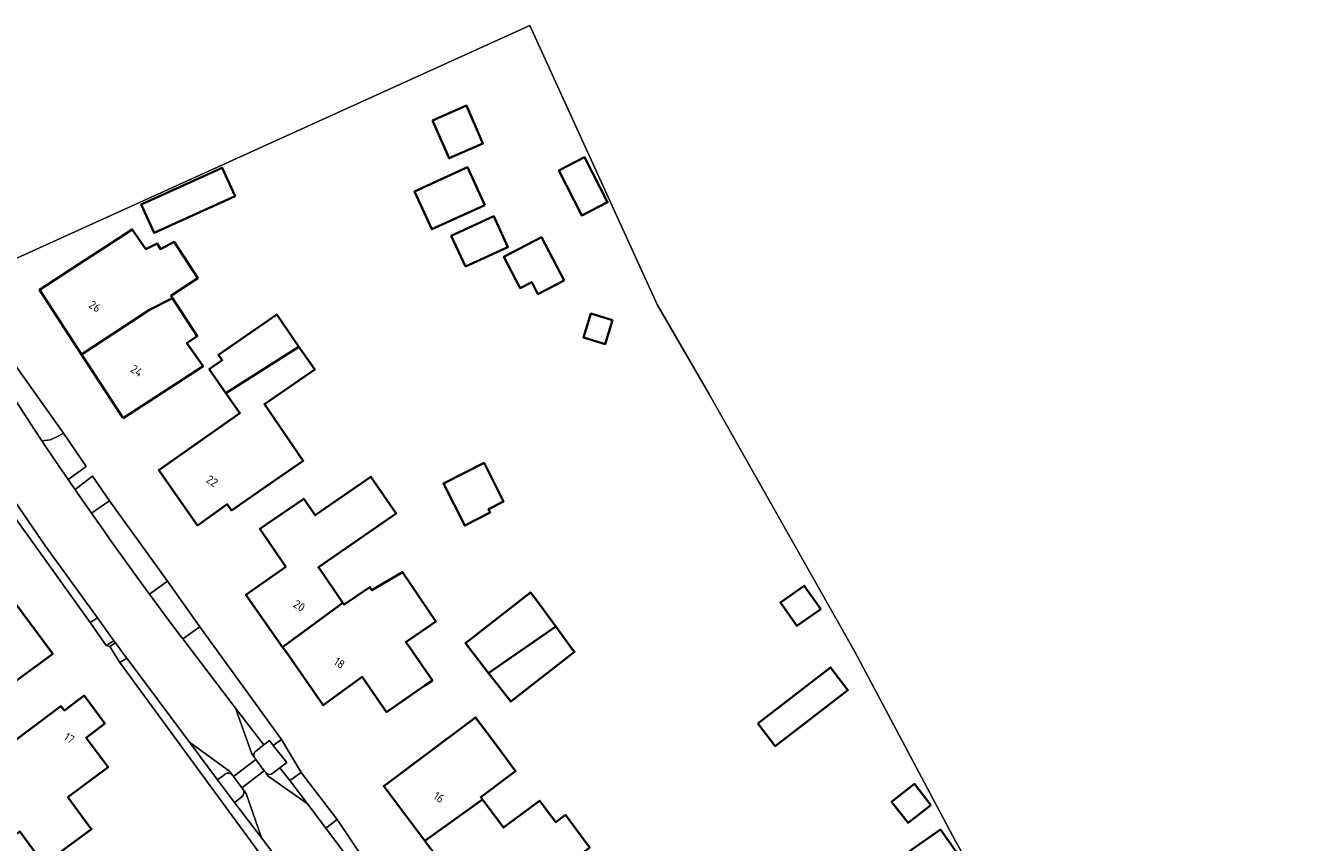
# Model space of a CAD drawing. Extents: x 184422 to 188298, y 343471 to 350189.
# Tile 154 of 256: x 186043 to 186179, y 347274 to 347362. Entities that reach past the tile are written whole.
import ezdxf
from ezdxf.enums import TextEntityAlignment as Align

# ---------------------------------------------------------------- set-up
doc = ezdxf.new("R2010")
doc.units = 0
for name, color, linetype, lineweight in [('B-WA-GR-BOUWLAND-GV', 252, 'Continuous', 13), ('B-WA-OG-TERREIN_ERF-GV', 252, 'Continuous', 18), ('B-WA-VH-VERHARDING_ASFALT-GV', 252, 'Continuous', 18), ('B-WA-VH-VERHARDING_BETONSTRAATSTEEN-GV', 252, 'Continuous', 18), ('B-WA-VH-VERHARDING_HALFVERHARDING_GRIND-GV', 252, 'Continuous', 18), ('B-WA-VH-VERHARDING_OPEN-GV', 252, 'Continuous', 18), ('B-WE-OG-BEBOUWING-GV', 250, 'Continuous', 35), ('B-WE-OG-BEBOUWING-T18', 10, 'Continuous', 18)]:
    doc.layers.add(name, color=color, linetype=linetype, lineweight=lineweight)
doc.styles.add('NLCS-ISO-M500-T18', font='NLCS-ISO.ttf', dxfattribs={"height": 0.9})

msp = doc.modelspace()

# ---------------------------------------------------------------- linework, layer by layer
at = {"layer": 'B-WA-GR-BOUWLAND-GV', "flags": 128}
msp.add_lwpolyline([(186037.716, 347334.741), (186097.172, 347361.682), (186110.798, 347331.799), (186116.358, 347322.201), (186131.897, 347294.728), (186142.737, 347274.392), (186151.45, 347259.153), (186158.625, 347245.308), (186160.103, 347242.789), (186176.188, 347240.566), (186261.943, 347228.661), (186262.574, 347228.573), (186263.369, 347234.295), (186260.767, 347234.656), (186260.421, 347234.755), (186259.542, 347235.207), (186260.341, 347245.273), (186260.341, 347248.895), (186258.063, 347260.895), (186257.213, 347263.319), (186258.896, 347263.909), (186264.507, 347263.173), (186293.46, 347258.105)], dxfattribs=at)
msp.add_lwpolyline([(186037.716, 347334.741), (186097.172, 347361.682), (186110.798, 347331.799), (186116.358, 347322.201), (186131.897, 347294.728), (186142.737, 347274.392), (186151.45, 347259.153), (186158.625, 347245.308), (186160.103, 347242.789), (186176.188, 347240.566), (186261.943, 347228.661), (186262.574, 347228.573), (186263.369, 347234.295), (186260.767, 347234.656), (186260.421, 347234.755), (186259.542, 347235.207), (186260.341, 347245.273), (186260.341, 347248.895), (186258.063, 347260.895), (186257.213, 347263.319), (186258.896, 347263.909), (186264.507, 347263.173), (186293.46, 347258.105)], dxfattribs=at)
msp.add_lwpolyline([(186037.716, 347334.741), (186097.172, 347361.682), (186110.798, 347331.799), (186116.358, 347322.201), (186131.897, 347294.728), (186142.737, 347274.392), (186151.45, 347259.153), (186158.625, 347245.308), (186160.103, 347242.789), (186176.188, 347240.566), (186261.943, 347228.661), (186262.574, 347228.573), (186263.369, 347234.295), (186260.767, 347234.656), (186260.421, 347234.755), (186259.542, 347235.207), (186260.341, 347245.273), (186260.341, 347248.895), (186258.063, 347260.895), (186257.213, 347263.319), (186258.896, 347263.909), (186264.507, 347263.173), (186293.46, 347258.105)], dxfattribs=at)
at = {"layer": 'B-WA-OG-TERREIN_ERF-GV', "flags": 128}
for points in [[(186151.45, 347259.153), (186142.737, 347274.392), (186131.897, 347294.728), (186116.358, 347322.201), (186110.798, 347331.799), (186097.172, 347361.682), (186037.716, 347334.741)], [(186151.45, 347259.153), (186142.737, 347274.392), (186131.897, 347294.728), (186116.358, 347322.201), (186110.798, 347331.799), (186097.172, 347361.682), (186037.716, 347334.741)], [(186151.45, 347259.153), (186142.737, 347274.392), (186131.897, 347294.728), (186116.358, 347322.201), (186110.798, 347331.799), (186097.172, 347361.682), (186037.716, 347334.741)], [(186037.842, 347331.195), (186047.256, 347318.056), (186049.667, 347314.482), (186047.748, 347313.081), (186048.113, 347312.551), (186048.478, 347312.021), (186050.351, 347313.441), (186052.153, 347310.812), (186058.384, 347302.193), (186061.831, 347297.31), (186070.593, 347285.276), (186072.692, 347281.712), (186076.526, 347276.694), (186083.722, 347266.018)], [(186037.842, 347331.195), (186047.256, 347318.056), (186049.667, 347314.482), (186047.748, 347313.081), (186048.113, 347312.551), (186048.478, 347312.021), (186050.351, 347313.441), (186052.153, 347310.812), (186058.384, 347302.193), (186061.831, 347297.31), (186070.593, 347285.276), (186072.692, 347281.712), (186076.526, 347276.694), (186083.722, 347266.018)], [(186037.842, 347331.195), (186047.256, 347318.056), (186049.667, 347314.482), (186047.748, 347313.081), (186048.113, 347312.551), (186048.478, 347312.021), (186050.351, 347313.441), (186052.153, 347310.812), (186058.384, 347302.193), (186061.831, 347297.31), (186070.593, 347285.276), (186072.692, 347281.712), (186076.526, 347276.694), (186083.722, 347266.018)], [(186113.535, 347211.884), (186107.726, 347220.803), (186105.468, 347223.801), (186103.314, 347226.662), (186096.453, 347235.584), (186089.383, 347245.231), (186086.17, 347249.369), (186080.996, 347256.261), (186076.648, 347261.604), (186053.288, 347293.508), (186052.204, 347295.22), (186051.797, 347295.314), (186050.095, 347297.78), (186040.716, 347310.875)], [(186113.535, 347211.884), (186107.726, 347220.803), (186105.468, 347223.801), (186103.314, 347226.662), (186096.453, 347235.584), (186089.383, 347245.231), (186086.17, 347249.369), (186080.996, 347256.261), (186076.648, 347261.604), (186053.288, 347293.508), (186052.204, 347295.22), (186051.797, 347295.314), (186050.095, 347297.78), (186040.716, 347310.875)], [(186113.535, 347211.884), (186107.726, 347220.803), (186105.468, 347223.801), (186103.314, 347226.662), (186096.453, 347235.584), (186089.383, 347245.231), (186086.17, 347249.369), (186080.996, 347256.261), (186076.648, 347261.604), (186053.288, 347293.508), (186052.204, 347295.22), (186051.797, 347295.314), (186050.095, 347297.78), (186040.716, 347310.875)]]:
    msp.add_lwpolyline(points, dxfattribs=at)
for points in [[(186103.026, 347347.579), (186105.483, 347342.76), (186102.711, 347341.347), (186100.255, 347346.166)], [(186103.026, 347347.579), (186105.483, 347342.76), (186102.711, 347341.347), (186100.255, 347346.166)], [(186103.026, 347347.579), (186105.483, 347342.76), (186102.711, 347341.347), (186100.255, 347346.166)], [(186065.611, 347343.405), (186056.936, 347339.483), (186055.56, 347342.528), (186064.235, 347346.45)], [(186065.611, 347343.405), (186056.936, 347339.483), (186055.56, 347342.528), (186064.235, 347346.45)], [(186065.611, 347343.405), (186056.936, 347339.483), (186055.56, 347342.528), (186064.235, 347346.45)], [(186058.924, 347332.489), (186061.559, 347328.437), (186060.461, 347327.665), (186062.191, 347325.206), (186057.812, 347322.359), (186053.62, 347319.634), (186049.173, 347326.475), (186044.676, 347333.392), (186048.879, 347336.124), (186053.066, 347338.846), (186054.602, 347339.845), (186056.073, 347337.741), (186057.255, 347338.34), (186057.611, 347337.743), (186059.074, 347338.518), (186061.62, 347334.624), (186058.75, 347332.757)], [(186058.924, 347332.489), (186061.559, 347328.437), (186060.461, 347327.665), (186062.191, 347325.206), (186057.812, 347322.359), (186053.62, 347319.634), (186049.173, 347326.475), (186044.676, 347333.392), (186048.879, 347336.124), (186053.066, 347338.846), (186054.602, 347339.845), (186056.073, 347337.741), (186057.255, 347338.34), (186057.611, 347337.743), (186059.074, 347338.518), (186061.62, 347334.624), (186058.75, 347332.757)], [(186058.924, 347332.489), (186061.559, 347328.437), (186060.461, 347327.665), (186062.191, 347325.206), (186057.812, 347322.359), (186053.62, 347319.634), (186049.173, 347326.475), (186044.676, 347333.392), (186048.879, 347336.124), (186053.066, 347338.846), (186054.602, 347339.845), (186056.073, 347337.741), (186057.255, 347338.34), (186057.611, 347337.743), (186059.074, 347338.518), (186061.62, 347334.624), (186058.75, 347332.757)], [(186064.622, 347322.32), (186062.83, 347324.876), (186064.24, 347325.848), (186063.831, 347326.442), (186070.067, 347330.74), (186072.447, 347327.286), (186072.859, 347326.688), (186074.132, 347324.841), (186068.745, 347321.129), (186072.916, 347315.076), (186069.33, 347312.605), (186065.213, 347309.768), (186064.752, 347310.437), (186061.591, 347308.179), (186057.441, 347314.098), (186061.535, 347316.968), (186066.121, 347320.183)], [(186064.622, 347322.32), (186062.83, 347324.876), (186064.24, 347325.848), (186063.831, 347326.442), (186070.067, 347330.74), (186072.447, 347327.286), (186072.859, 347326.688), (186074.132, 347324.841), (186068.745, 347321.129), (186072.916, 347315.076), (186069.33, 347312.605), (186065.213, 347309.768), (186064.752, 347310.437), (186061.591, 347308.179), (186057.441, 347314.098), (186061.535, 347316.968), (186066.121, 347320.183)], [(186064.622, 347322.32), (186062.83, 347324.876), (186064.24, 347325.848), (186063.831, 347326.442), (186070.067, 347330.74), (186072.447, 347327.286), (186072.859, 347326.688), (186074.132, 347324.841), (186068.745, 347321.129), (186072.916, 347315.076), (186069.33, 347312.605), (186065.213, 347309.768), (186064.752, 347310.437), (186061.591, 347308.179), (186057.441, 347314.098), (186061.535, 347316.968), (186066.121, 347320.183)], [(186092.908, 347309.54), (186090.195, 347308.16), (186087.914, 347312.646), (186092.261, 347314.856), (186094.355, 347310.737), (186092.722, 347309.907)], [(186092.908, 347309.54), (186090.195, 347308.16), (186087.914, 347312.646), (186092.261, 347314.856), (186094.355, 347310.737), (186092.722, 347309.907)], [(186092.908, 347309.54), (186090.195, 347308.16), (186087.914, 347312.646), (186092.261, 347314.856), (186094.355, 347310.737), (186092.722, 347309.907)], [(186077.16, 347299.877), (186077.289, 347299.689), (186080.048, 347301.567), (186080.253, 347301.239), (186083.527, 347303.181), (186087.105, 347297.899), (186083.905, 347295.692), (186084.287, 347295.135), (186086.737, 347291.573), (186085.936, 347291.022), (186081.817, 347288.188), (186079.226, 347291.954), (186075.047, 347288.933), (186071.065, 347294.624), (186070.692, 347295.157), (186066.774, 347300.756), (186071.056, 347303.753), (186068.27, 347307.802), (186072.963, 347311.031), (186074.181, 347309.261), (186080.157, 347313.372), (186082.865, 347309.437), (186074.529, 347303.701)], [(186077.16, 347299.877), (186077.289, 347299.689), (186080.048, 347301.567), (186080.253, 347301.239), (186083.527, 347303.181), (186087.105, 347297.899), (186083.905, 347295.692), (186084.287, 347295.135), (186086.737, 347291.573), (186085.936, 347291.022), (186081.817, 347288.188), (186079.226, 347291.954), (186075.047, 347288.933), (186071.065, 347294.624), (186070.692, 347295.157), (186066.774, 347300.756), (186071.056, 347303.753), (186068.27, 347307.802), (186072.963, 347311.031), (186074.181, 347309.261), (186080.157, 347313.372), (186082.865, 347309.437), (186074.529, 347303.701)], [(186077.16, 347299.877), (186077.289, 347299.689), (186080.048, 347301.567), (186080.253, 347301.239), (186083.527, 347303.181), (186087.105, 347297.899), (186083.905, 347295.692), (186084.287, 347295.135), (186086.737, 347291.573), (186085.936, 347291.022), (186081.817, 347288.188), (186079.226, 347291.954), (186075.047, 347288.933), (186071.065, 347294.624), (186070.692, 347295.157), (186066.774, 347300.756), (186071.056, 347303.753), (186068.27, 347307.802), (186072.963, 347311.031), (186074.181, 347309.261), (186080.157, 347313.372), (186082.865, 347309.437), (186074.529, 347303.701)], [(186041.052, 347301.194), (186041.162, 347301.046), (186046.087, 347294.445), (186042.08, 347291.455), (186037.679, 347288.171), (186035.589, 347290.971), (186039.103, 347293.593), (186036.401, 347297.214), (186036.157, 347297.541), (186032.942, 347295.142), (186028.154, 347301.558), (186036.264, 347307.61)], [(186041.052, 347301.194), (186041.162, 347301.046), (186046.087, 347294.445), (186042.08, 347291.455), (186037.679, 347288.171), (186035.589, 347290.971), (186039.103, 347293.593), (186036.401, 347297.214), (186036.157, 347297.541), (186032.942, 347295.142), (186028.154, 347301.558), (186036.264, 347307.61)], [(186041.052, 347301.194), (186041.162, 347301.046), (186046.087, 347294.445), (186042.08, 347291.455), (186037.679, 347288.171), (186035.589, 347290.971), (186039.103, 347293.593), (186036.401, 347297.214), (186036.157, 347297.541), (186032.942, 347295.142), (186028.154, 347301.558), (186036.264, 347307.61)], [(186099.943, 347297.344), (186101.631, 347295.033), (186101.947, 347294.627), (186095.122, 347289.322), (186092.748, 347292.376), (186090.264, 347295.571), (186097.242, 347300.995), (186097.784, 347300.298)], [(186099.943, 347297.344), (186101.631, 347295.033), (186101.947, 347294.627), (186095.122, 347289.322), (186092.748, 347292.376), (186090.264, 347295.571), (186097.242, 347300.995), (186097.784, 347300.298)], [(186099.943, 347297.344), (186101.631, 347295.033), (186101.947, 347294.627), (186095.122, 347289.322), (186092.748, 347292.376), (186090.264, 347295.571), (186097.242, 347300.995), (186097.784, 347300.298)], [(186131.218, 347290.55), (186123.424, 347284.559), (186121.561, 347286.984), (186129.355, 347292.975)], [(186131.218, 347290.55), (186123.424, 347284.559), (186121.561, 347286.984), (186129.355, 347292.975)], [(186131.218, 347290.55), (186123.424, 347284.559), (186121.561, 347286.984), (186129.355, 347292.975)], [(186050.246, 347275.663), (186045.135, 347271.929), (186042.557, 347275.421), (186040.966, 347274.316), (186038.8, 347277.343), (186040.335, 347278.431), (186037.762, 347281.916), (186042.974, 347285.834), (186046.968, 347288.836), (186047.338, 347288.379), (186049.455, 347289.962), (186051.668, 347286.979), (186049.663, 347285.445), (186052.024, 347282.304), (186047.719, 347279.086), (186049.972, 347276.034)], [(186050.246, 347275.663), (186045.135, 347271.929), (186042.557, 347275.421), (186040.966, 347274.316), (186038.8, 347277.343), (186040.335, 347278.431), (186037.762, 347281.916), (186042.974, 347285.834), (186046.968, 347288.836), (186047.338, 347288.379), (186049.455, 347289.962), (186051.668, 347286.979), (186049.663, 347285.445), (186052.024, 347282.304), (186047.719, 347279.086), (186049.972, 347276.034)], [(186050.246, 347275.663), (186045.135, 347271.929), (186042.557, 347275.421), (186040.966, 347274.316), (186038.8, 347277.343), (186040.335, 347278.431), (186037.762, 347281.916), (186042.974, 347285.834), (186046.968, 347288.836), (186047.338, 347288.379), (186049.455, 347289.962), (186051.668, 347286.979), (186049.663, 347285.445), (186052.024, 347282.304), (186047.719, 347279.086), (186049.972, 347276.034)], [(186094.939, 347281.371), (186091.906, 347279.103), (186092.094, 347278.852), (186094.35, 347275.833), (186098.179, 347278.696), (186098.205, 347278.715), (186099.767, 347276.626), (186099.932, 347276.405), (186100.974, 347277.183), (186103.209, 347274.192), (186103.571, 347273.708), (186098.415, 347269.854), (186095.965, 347273.132), (186094.149, 347271.774), (186090.135, 347268.772), (186085.913, 347274.417), (186081.531, 347280.277), (186085.535, 347283.271), (186091.347, 347287.617), (186093.117, 347285.249), (186095.63, 347281.887)], [(186094.939, 347281.371), (186091.906, 347279.103), (186092.094, 347278.852), (186094.35, 347275.833), (186098.179, 347278.696), (186098.205, 347278.715), (186099.767, 347276.626), (186099.932, 347276.405), (186100.974, 347277.183), (186103.209, 347274.192), (186103.571, 347273.708), (186098.415, 347269.854), (186095.965, 347273.132), (186094.149, 347271.774), (186090.135, 347268.772), (186085.913, 347274.417), (186081.531, 347280.277), (186085.535, 347283.271), (186091.347, 347287.617), (186093.117, 347285.249), (186095.63, 347281.887)], [(186094.939, 347281.371), (186091.906, 347279.103), (186092.094, 347278.852), (186094.35, 347275.833), (186098.179, 347278.696), (186098.205, 347278.715), (186099.767, 347276.626), (186099.932, 347276.405), (186100.974, 347277.183), (186103.209, 347274.192), (186103.571, 347273.708), (186098.415, 347269.854), (186095.965, 347273.132), (186094.149, 347271.774), (186090.135, 347268.772), (186085.913, 347274.417), (186081.531, 347280.277), (186085.535, 347283.271), (186091.347, 347287.617), (186093.117, 347285.249), (186095.63, 347281.887)]]:
    msp.add_lwpolyline(points, close=True, dxfattribs=at)
at = {"layer": 'B-WA-VH-VERHARDING_ASFALT-GV', "flags": 128}
for points in [[(186041.522, 347311.471), (186045.33, 347305.959), (186050.872, 347298.288), (186052.645, 347295.834), (186052.809, 347295.607), (186053.75, 347294.304), (186054.008, 347293.959), (186060.737, 347284.957), (186065.029, 347281.864), (186065.322, 347281.434), (186065.336, 347281.414), (186065.428, 347281.294), (186067.843, 347283.133), (186067.751, 347283.252), (186067.703, 347283.318), (186067.412, 347283.719), (186065.66, 347288.619), (186060.004, 347296.017), (186059.602, 347296.552), (186058.026, 347298.68), (186056.458, 347300.814), (186056.033, 347301.395), (186052.505, 347306.268), (186051.376, 347307.865), (186050.252, 347309.467), (186048.681, 347311.727), (186048.478, 347312.021), (186048.113, 347312.551), (186047.748, 347313.081), (186046.332, 347315.154), (186044.926, 347317.234), (186044.169, 347318.362), (186036.404, 347330.313)], [(186041.522, 347311.471), (186045.33, 347305.959), (186050.872, 347298.288), (186052.645, 347295.834), (186052.809, 347295.607), (186053.75, 347294.304), (186054.008, 347293.959), (186060.737, 347284.957), (186065.029, 347281.864), (186065.322, 347281.434), (186065.336, 347281.414), (186065.428, 347281.294), (186067.843, 347283.133), (186067.751, 347283.252), (186067.703, 347283.318), (186067.412, 347283.719), (186065.66, 347288.619), (186060.004, 347296.017), (186059.602, 347296.552), (186058.026, 347298.68), (186056.458, 347300.814), (186056.033, 347301.395), (186052.505, 347306.268), (186051.376, 347307.865), (186050.252, 347309.467), (186048.681, 347311.727), (186048.478, 347312.021), (186048.113, 347312.551), (186047.748, 347313.081), (186046.332, 347315.154), (186044.926, 347317.234), (186044.169, 347318.362), (186036.404, 347330.313)], [(186041.522, 347311.471), (186045.33, 347305.959), (186050.872, 347298.288), (186052.645, 347295.834), (186052.809, 347295.607), (186053.75, 347294.304), (186054.008, 347293.959), (186060.737, 347284.957), (186065.029, 347281.864), (186065.322, 347281.434), (186065.336, 347281.414), (186065.428, 347281.294), (186067.843, 347283.133), (186067.751, 347283.252), (186067.703, 347283.318), (186067.412, 347283.719), (186065.66, 347288.619), (186060.004, 347296.017), (186059.602, 347296.552), (186058.026, 347298.68), (186056.458, 347300.814), (186056.033, 347301.395), (186052.505, 347306.268), (186051.376, 347307.865), (186050.252, 347309.467), (186048.681, 347311.727), (186048.478, 347312.021), (186048.113, 347312.551), (186047.748, 347313.081), (186046.332, 347315.154), (186044.926, 347317.234), (186044.169, 347318.362), (186036.404, 347330.313)], [(186114.488, 347223.742), (186109.443, 347230.409), (186107.461, 347233.03), (186100.594, 347242.104), (186098.615, 347244.72), (186097.785, 347245.817), (186096.308, 347247.784), (186094.137, 347250.676), (186086.12, 347261.354), (186082.982, 347265.534), (186075.309, 347275.754), (186073.346, 347278.369), (186069.166, 347281.351), (186068.904, 347281.703), (186068.858, 347281.765), (186068.73, 347281.904), (186066.327, 347280.099), (186066.432, 347279.947), (186066.443, 347279.932), (186066.798, 347279.473), (186068.422, 347274.731), (186077.745, 347262.349), (186081.765, 347257.01)], [(186114.488, 347223.742), (186109.443, 347230.409), (186107.461, 347233.03), (186100.594, 347242.104), (186098.615, 347244.72), (186097.785, 347245.817), (186096.308, 347247.784), (186094.137, 347250.676), (186086.12, 347261.354), (186082.982, 347265.534), (186075.309, 347275.754), (186073.346, 347278.369), (186069.166, 347281.351), (186068.904, 347281.703), (186068.858, 347281.765), (186068.73, 347281.904), (186066.327, 347280.099), (186066.432, 347279.947), (186066.443, 347279.932), (186066.798, 347279.473), (186068.422, 347274.731), (186077.745, 347262.349), (186081.765, 347257.01)], [(186114.488, 347223.742), (186109.443, 347230.409), (186107.461, 347233.03), (186100.594, 347242.104), (186098.615, 347244.72), (186097.785, 347245.817), (186096.308, 347247.784), (186094.137, 347250.676), (186086.12, 347261.354), (186082.982, 347265.534), (186075.309, 347275.754), (186073.346, 347278.369), (186069.166, 347281.351), (186068.904, 347281.703), (186068.858, 347281.765), (186068.73, 347281.904), (186066.327, 347280.099), (186066.432, 347279.947), (186066.443, 347279.932), (186066.798, 347279.473), (186068.422, 347274.731), (186077.745, 347262.349), (186081.765, 347257.01)]]:
    msp.add_lwpolyline(points, dxfattribs=at)
at = {"layer": 'B-WA-VH-VERHARDING_BETONSTRAATSTEEN-GV', "flags": 128}
for points in [[(186065.66, 347288.619), (186067.412, 347283.719), (186067.703, 347283.318)], [(186067.836, 347284.025), (186068.687, 347284.679), (186065.66, 347288.619)], [(186065.66, 347288.619), (186067.412, 347283.719), (186067.703, 347283.318)], [(186067.836, 347284.025), (186068.687, 347284.679), (186065.66, 347288.619)], [(186065.66, 347288.619), (186067.412, 347283.719), (186067.703, 347283.318)], [(186067.836, 347284.025), (186068.687, 347284.679), (186065.66, 347288.619)], [(186065.322, 347281.434), (186065.029, 347281.864), (186060.737, 347284.957), (186063.729, 347280.952)], [(186065.322, 347281.434), (186065.029, 347281.864), (186060.737, 347284.957), (186063.729, 347280.952)], [(186065.322, 347281.434), (186065.029, 347281.864), (186060.737, 347284.957), (186063.729, 347280.952)], [(186069.642, 347281.645), (186070.411, 347282.223), (186071.138, 347282.801), (186069.687, 347284.624), (186069.281, 347285.135), (186068.687, 347284.679), (186067.836, 347284.025)], [(186069.642, 347281.645), (186070.411, 347282.223), (186071.138, 347282.801), (186069.687, 347284.624), (186069.281, 347285.135), (186068.687, 347284.679), (186067.836, 347284.025)], [(186069.642, 347281.645), (186070.411, 347282.223), (186071.138, 347282.801), (186069.687, 347284.624), (186069.281, 347285.135), (186068.687, 347284.679), (186067.836, 347284.025)], [(186067.703, 347283.318), (186067.751, 347283.252), (186067.843, 347283.133), (186068.73, 347281.904), (186068.858, 347281.765), (186068.904, 347281.703)], [(186067.703, 347283.318), (186067.751, 347283.252), (186067.843, 347283.133), (186068.73, 347281.904), (186068.858, 347281.765), (186068.904, 347281.703)], [(186067.703, 347283.318), (186067.751, 347283.252), (186067.843, 347283.133), (186068.73, 347281.904), (186068.858, 347281.765), (186068.904, 347281.703)], [(186068.904, 347281.703), (186069.166, 347281.351), (186073.346, 347278.369), (186071.476, 347280.871), (186070.411, 347282.223), (186069.642, 347281.645)], [(186068.904, 347281.703), (186069.166, 347281.351), (186073.346, 347278.369), (186071.476, 347280.871), (186070.411, 347282.223), (186069.642, 347281.645)], [(186068.904, 347281.703), (186069.166, 347281.351), (186073.346, 347278.369), (186071.476, 347280.871), (186070.411, 347282.223), (186069.642, 347281.645)], [(186064.543, 347281.551), (186063.729, 347280.952), (186065.545, 347278.531), (186066.336, 347279.124)], [(186063.729, 347280.952), (186064.543, 347281.551)], [(186064.543, 347281.551), (186063.729, 347280.952), (186065.545, 347278.531), (186066.336, 347279.124)], [(186063.729, 347280.952), (186064.543, 347281.551)], [(186064.543, 347281.551), (186063.729, 347280.952), (186065.545, 347278.531), (186066.336, 347279.124)], [(186063.729, 347280.952), (186064.543, 347281.551)], [(186066.443, 347279.932), (186066.432, 347279.947), (186066.327, 347280.099), (186065.428, 347281.294), (186065.336, 347281.414), (186065.322, 347281.434)], [(186066.443, 347279.932), (186066.432, 347279.947), (186066.327, 347280.099), (186065.428, 347281.294), (186065.336, 347281.414), (186065.322, 347281.434)], [(186066.443, 347279.932), (186066.432, 347279.947), (186066.327, 347280.099), (186065.428, 347281.294), (186065.336, 347281.414), (186065.322, 347281.434)], [(186065.545, 347278.531), (186068.422, 347274.731), (186066.798, 347279.473), (186066.443, 347279.932)], [(186065.545, 347278.531), (186068.422, 347274.731), (186066.798, 347279.473), (186066.443, 347279.932)], [(186065.545, 347278.531), (186068.422, 347274.731), (186066.798, 347279.473), (186066.443, 347279.932)], [(186066.336, 347279.124), (186065.545, 347278.531)], [(186066.336, 347279.124), (186065.545, 347278.531)], [(186066.336, 347279.124), (186065.545, 347278.531)]]:
    msp.add_lwpolyline(points, dxfattribs=at)
at = {"layer": 'B-WA-VH-VERHARDING_BETONSTRAATSTEEN-GV'}
for points in [[(186067.836, 347284.025, 0.3860471), (186067.703, 347283.318)], [(186067.703, 347283.318, -0.3860471), (186067.836, 347284.025)], [(186067.836, 347284.025, 0.3860471), (186067.703, 347283.318)], [(186067.703, 347283.318, -0.3860471), (186067.836, 347284.025)], [(186067.836, 347284.025, 0.3860471), (186067.703, 347283.318)], [(186067.703, 347283.318, -0.3860471), (186067.836, 347284.025)], [(186065.322, 347281.434, 0.4247694), (186064.543, 347281.551)], [(186064.543, 347281.551, -0.4247694), (186065.322, 347281.434)], [(186065.322, 347281.434, 0.4247694), (186064.543, 347281.551)], [(186064.543, 347281.551, -0.4247694), (186065.322, 347281.434)], [(186065.322, 347281.434, 0.4247694), (186064.543, 347281.551)], [(186064.543, 347281.551, -0.4247694), (186065.322, 347281.434)], [(186068.904, 347281.703, 0.4119356), (186069.642, 347281.645)], [(186069.642, 347281.645, -0.4119356), (186068.904, 347281.703)], [(186068.904, 347281.703, 0.4119356), (186069.642, 347281.645)], [(186069.642, 347281.645, -0.4119356), (186068.904, 347281.703)], [(186068.904, 347281.703, 0.4119356), (186069.642, 347281.645)], [(186069.642, 347281.645, -0.4119356), (186068.904, 347281.703)], [(186066.336, 347279.124, 0.4072479), (186066.443, 347279.932)], [(186066.443, 347279.932, -0.4072479), (186066.336, 347279.124)], [(186066.336, 347279.124, 0.4072479), (186066.443, 347279.932)], [(186066.443, 347279.932, -0.4072479), (186066.336, 347279.124)], [(186066.336, 347279.124, 0.4072479), (186066.443, 347279.932)], [(186066.443, 347279.932, -0.4072479), (186066.336, 347279.124)]]:
    msp.add_lwpolyline(points, format="xyb", dxfattribs=at)
at = {"layer": 'B-WA-VH-VERHARDING_BETONSTRAATSTEEN-GV', "flags": 128}
msp.add_lwpolyline([(186068.73, 347281.904), (186067.843, 347283.133), (186065.428, 347281.294), (186066.327, 347280.099)], close=True, dxfattribs=at)
msp.add_lwpolyline([(186068.73, 347281.904), (186067.843, 347283.133), (186065.428, 347281.294), (186066.327, 347280.099)], close=True, dxfattribs=at)
msp.add_lwpolyline([(186068.73, 347281.904), (186067.843, 347283.133), (186065.428, 347281.294), (186066.327, 347280.099)], close=True, dxfattribs=at)
at = {"layer": 'B-WA-VH-VERHARDING_HALFVERHARDING_GRIND-GV', "flags": 128}
for points in [[(186047.256, 347318.056), (186037.842, 347331.195), (186036.404, 347330.313), (186044.169, 347318.362), (186044.926, 347317.234), (186045.844, 347317.333), (186046.758, 347317.771)], [(186047.256, 347318.056), (186037.842, 347331.195), (186036.404, 347330.313), (186044.169, 347318.362), (186044.926, 347317.234), (186045.844, 347317.333), (186046.758, 347317.771)], [(186047.256, 347318.056), (186037.842, 347331.195), (186036.404, 347330.313), (186044.169, 347318.362), (186044.926, 347317.234), (186045.844, 347317.333), (186046.758, 347317.771)], [(186050.872, 347298.288), (186045.33, 347305.959), (186041.522, 347311.471), (186040.716, 347310.875), (186050.095, 347297.78)], [(186050.872, 347298.288), (186045.33, 347305.959), (186041.522, 347311.471), (186040.716, 347310.875), (186050.095, 347297.78)], [(186050.872, 347298.288), (186045.33, 347305.959), (186041.522, 347311.471), (186040.716, 347310.875), (186050.095, 347297.78)], [(186052.153, 347310.812), (186051.745, 347310.523), (186050.252, 347309.467), (186051.376, 347307.865), (186052.505, 347306.268), (186056.033, 347301.395), (186056.458, 347300.814), (186058.384, 347302.193)], [(186052.153, 347310.812), (186051.745, 347310.523), (186050.252, 347309.467), (186051.376, 347307.865), (186052.505, 347306.268), (186056.033, 347301.395), (186056.458, 347300.814), (186058.384, 347302.193)], [(186052.153, 347310.812), (186051.745, 347310.523), (186050.252, 347309.467), (186051.376, 347307.865), (186052.505, 347306.268), (186056.033, 347301.395), (186056.458, 347300.814), (186058.384, 347302.193)], [(186061.831, 347297.31), (186060.004, 347296.017), (186065.66, 347288.619), (186068.687, 347284.679), (186069.281, 347285.135), (186069.687, 347284.624), (186070.593, 347285.276)], [(186061.831, 347297.31), (186060.004, 347296.017), (186065.66, 347288.619), (186068.687, 347284.679), (186069.281, 347285.135), (186069.687, 347284.624), (186070.593, 347285.276)], [(186061.831, 347297.31), (186060.004, 347296.017), (186065.66, 347288.619), (186068.687, 347284.679), (186069.281, 347285.135), (186069.687, 347284.624), (186070.593, 347285.276)], [(186052.809, 347295.607), (186052.645, 347295.834), (186051.797, 347295.314), (186052.204, 347295.22)], [(186052.809, 347295.607), (186052.645, 347295.834), (186051.797, 347295.314), (186052.204, 347295.22)], [(186052.809, 347295.607), (186052.645, 347295.834), (186051.797, 347295.314), (186052.204, 347295.22)], [(186068.422, 347274.731), (186065.545, 347278.531), (186063.729, 347280.952), (186060.737, 347284.957), (186054.008, 347293.959), (186053.288, 347293.508), (186076.648, 347261.604), (186077.745, 347262.349)], [(186068.422, 347274.731), (186065.545, 347278.531), (186063.729, 347280.952), (186060.737, 347284.957), (186054.008, 347293.959), (186053.288, 347293.508), (186076.648, 347261.604), (186077.745, 347262.349)], [(186068.422, 347274.731), (186065.545, 347278.531), (186063.729, 347280.952), (186060.737, 347284.957), (186054.008, 347293.959), (186053.288, 347293.508), (186076.648, 347261.604), (186077.745, 347262.349)], [(186070.411, 347282.223), (186071.476, 347280.871), (186072.692, 347281.712), (186070.593, 347285.276), (186069.687, 347284.624), (186071.138, 347282.801)], [(186070.411, 347282.223), (186071.476, 347280.871), (186072.692, 347281.712), (186070.593, 347285.276), (186069.687, 347284.624), (186071.138, 347282.801)], [(186070.411, 347282.223), (186071.476, 347280.871), (186072.692, 347281.712), (186070.593, 347285.276), (186069.687, 347284.624), (186071.138, 347282.801)], [(186075.309, 347275.754), (186082.982, 347265.534), (186083.722, 347266.018), (186076.526, 347276.694)], [(186075.309, 347275.754), (186082.982, 347265.534), (186083.722, 347266.018), (186076.526, 347276.694)], [(186075.309, 347275.754), (186082.982, 347265.534), (186083.722, 347266.018), (186076.526, 347276.694)]]:
    msp.add_lwpolyline(points, close=True, dxfattribs=at)
at = {"layer": 'B-WA-VH-VERHARDING_OPEN-GV', "flags": 128}
for points in [[(186047.748, 347313.081), (186049.667, 347314.482), (186047.256, 347318.056), (186046.758, 347317.771), (186045.844, 347317.333), (186044.926, 347317.234), (186046.332, 347315.154)], [(186047.748, 347313.081), (186049.667, 347314.482), (186047.256, 347318.056), (186046.758, 347317.771), (186045.844, 347317.333), (186044.926, 347317.234), (186046.332, 347315.154)], [(186047.748, 347313.081), (186049.667, 347314.482), (186047.256, 347318.056), (186046.758, 347317.771), (186045.844, 347317.333), (186044.926, 347317.234), (186046.332, 347315.154)], [(186050.252, 347309.467), (186051.745, 347310.523), (186052.153, 347310.812), (186050.351, 347313.441), (186048.478, 347312.021), (186048.681, 347311.727)], [(186050.252, 347309.467), (186051.745, 347310.523), (186052.153, 347310.812), (186050.351, 347313.441), (186048.478, 347312.021), (186048.681, 347311.727)], [(186050.252, 347309.467), (186051.745, 347310.523), (186052.153, 347310.812), (186050.351, 347313.441), (186048.478, 347312.021), (186048.681, 347311.727)], [(186060.004, 347296.017), (186061.831, 347297.31), (186058.384, 347302.193), (186056.458, 347300.814), (186058.026, 347298.68), (186059.602, 347296.552)], [(186060.004, 347296.017), (186061.831, 347297.31), (186058.384, 347302.193), (186056.458, 347300.814), (186058.026, 347298.68), (186059.602, 347296.552)], [(186060.004, 347296.017), (186061.831, 347297.31), (186058.384, 347302.193), (186056.458, 347300.814), (186058.026, 347298.68), (186059.602, 347296.552)], [(186050.095, 347297.78), (186051.797, 347295.314), (186052.645, 347295.834), (186050.872, 347298.288)], [(186050.095, 347297.78), (186051.797, 347295.314), (186052.645, 347295.834), (186050.872, 347298.288)], [(186050.095, 347297.78), (186051.797, 347295.314), (186052.645, 347295.834), (186050.872, 347298.288)], [(186053.75, 347294.304), (186052.809, 347295.607), (186052.204, 347295.22), (186053.288, 347293.508), (186054.008, 347293.959)], [(186053.75, 347294.304), (186052.809, 347295.607), (186052.204, 347295.22), (186053.288, 347293.508), (186054.008, 347293.959)], [(186053.75, 347294.304), (186052.809, 347295.607), (186052.204, 347295.22), (186053.288, 347293.508), (186054.008, 347293.959)], [(186075.309, 347275.754), (186076.526, 347276.694), (186072.692, 347281.712), (186071.476, 347280.871), (186073.346, 347278.369)], [(186075.309, 347275.754), (186076.526, 347276.694), (186072.692, 347281.712), (186071.476, 347280.871), (186073.346, 347278.369)], [(186075.309, 347275.754), (186076.526, 347276.694), (186072.692, 347281.712), (186071.476, 347280.871), (186073.346, 347278.369)]]:
    msp.add_lwpolyline(points, close=True, dxfattribs=at)
at = {"layer": 'B-WE-OG-BEBOUWING-GV', "flags": 128}
for points in [[(186086.758, 347351.517), (186088.516, 347347.466), (186092.144, 347349.041), (186090.385, 347353.092)], [(186086.758, 347351.517), (186088.516, 347347.466), (186092.144, 347349.041), (186090.385, 347353.092)], [(186086.758, 347351.517), (186088.516, 347347.466), (186092.144, 347349.041), (186090.385, 347353.092)], [(186100.255, 347346.166), (186102.711, 347341.347), (186105.483, 347342.76), (186103.026, 347347.579)], [(186100.255, 347346.166), (186102.711, 347341.347), (186105.483, 347342.76), (186103.026, 347347.579)], [(186100.255, 347346.166), (186102.711, 347341.347), (186105.483, 347342.76), (186103.026, 347347.579)], [(186055.56, 347342.528), (186056.936, 347339.483), (186065.611, 347343.405), (186064.235, 347346.45)], [(186055.56, 347342.528), (186056.936, 347339.483), (186065.611, 347343.405), (186064.235, 347346.45)], [(186055.56, 347342.528), (186056.936, 347339.483), (186065.611, 347343.405), (186064.235, 347346.45)], [(186092.339, 347342.446), (186090.488, 347346.507), (186084.819, 347343.923), (186086.67, 347339.862)], [(186092.339, 347342.446), (186090.488, 347346.507), (186084.819, 347343.923), (186086.67, 347339.862)], [(186092.339, 347342.446), (186090.488, 347346.507), (186084.819, 347343.923), (186086.67, 347339.862)], [(186090.28, 347335.867), (186094.815, 347337.954), (186093.293, 347341.26), (186088.758, 347339.173)], [(186090.28, 347335.867), (186094.815, 347337.954), (186093.293, 347341.26), (186088.758, 347339.173)], [(186090.28, 347335.867), (186094.815, 347337.954), (186093.293, 347341.26), (186088.758, 347339.173)], [(186048.879, 347336.124), (186044.676, 347333.392), (186049.173, 347326.475), (186056.46, 347331.245), (186058.924, 347332.489), (186058.75, 347332.757), (186061.62, 347334.624), (186059.074, 347338.518), (186057.611, 347337.743), (186057.255, 347338.34), (186056.073, 347337.741), (186054.602, 347339.845), (186053.066, 347338.846)], [(186048.879, 347336.124), (186044.676, 347333.392), (186049.173, 347326.475), (186056.46, 347331.245), (186058.924, 347332.489), (186058.75, 347332.757), (186061.62, 347334.624), (186059.074, 347338.518), (186057.611, 347337.743), (186057.255, 347338.34), (186056.073, 347337.741), (186054.602, 347339.845), (186053.066, 347338.846)], [(186048.879, 347336.124), (186044.676, 347333.392), (186049.173, 347326.475), (186056.46, 347331.245), (186058.924, 347332.489), (186058.75, 347332.757), (186061.62, 347334.624), (186059.074, 347338.518), (186057.611, 347337.743), (186057.255, 347338.34), (186056.073, 347337.741), (186054.602, 347339.845), (186053.066, 347338.846)], [(186100.83, 347334.367), (186098.425, 347339.012), (186094.389, 347336.922), (186096.121, 347333.578), (186097.361, 347334.22), (186098.035, 347332.92)], [(186100.83, 347334.367), (186098.425, 347339.012), (186094.389, 347336.922), (186096.121, 347333.578), (186097.361, 347334.22), (186098.035, 347332.92)], [(186100.83, 347334.367), (186098.425, 347339.012), (186094.389, 347336.922), (186096.121, 347333.578), (186097.361, 347334.22), (186098.035, 347332.92)], [(186053.62, 347319.634), (186057.812, 347322.359), (186062.191, 347325.206), (186060.461, 347327.665), (186061.559, 347328.437), (186058.924, 347332.489), (186056.46, 347331.245), (186049.173, 347326.475)], [(186053.62, 347319.634), (186057.812, 347322.359), (186062.191, 347325.206), (186060.461, 347327.665), (186061.559, 347328.437), (186058.924, 347332.489), (186056.46, 347331.245), (186049.173, 347326.475)], [(186053.62, 347319.634), (186057.812, 347322.359), (186062.191, 347325.206), (186060.461, 347327.665), (186061.559, 347328.437), (186058.924, 347332.489), (186056.46, 347331.245), (186049.173, 347326.475)], [(186062.83, 347324.876), (186064.622, 347322.32), (186072.447, 347327.286), (186070.067, 347330.74), (186063.831, 347326.442), (186064.24, 347325.848)], [(186062.83, 347324.876), (186064.622, 347322.32), (186072.447, 347327.286), (186070.067, 347330.74), (186063.831, 347326.442), (186064.24, 347325.848)], [(186062.83, 347324.876), (186064.622, 347322.32), (186072.447, 347327.286), (186070.067, 347330.74), (186063.831, 347326.442), (186064.24, 347325.848)], [(186105.999, 347330.128), (186103.693, 347330.833), (186102.912, 347328.278), (186105.218, 347327.573)], [(186105.999, 347330.128), (186103.693, 347330.833), (186102.912, 347328.278), (186105.218, 347327.573)], [(186105.999, 347330.128), (186103.693, 347330.833), (186102.912, 347328.278), (186105.218, 347327.573)], [(186061.535, 347316.968), (186057.441, 347314.098), (186061.591, 347308.179), (186064.752, 347310.437), (186065.213, 347309.768), (186069.33, 347312.605), (186072.916, 347315.076), (186068.745, 347321.129), (186074.132, 347324.841), (186072.859, 347326.688), (186072.447, 347327.286), (186064.622, 347322.32), (186066.121, 347320.183)], [(186061.535, 347316.968), (186057.441, 347314.098), (186061.591, 347308.179), (186064.752, 347310.437), (186065.213, 347309.768), (186069.33, 347312.605), (186072.916, 347315.076), (186068.745, 347321.129), (186074.132, 347324.841), (186072.859, 347326.688), (186072.447, 347327.286), (186064.622, 347322.32), (186066.121, 347320.183)], [(186061.535, 347316.968), (186057.441, 347314.098), (186061.591, 347308.179), (186064.752, 347310.437), (186065.213, 347309.768), (186069.33, 347312.605), (186072.916, 347315.076), (186068.745, 347321.129), (186074.132, 347324.841), (186072.859, 347326.688), (186072.447, 347327.286), (186064.622, 347322.32), (186066.121, 347320.183)], [(186092.908, 347309.54), (186092.722, 347309.907), (186094.355, 347310.737), (186092.261, 347314.856), (186087.914, 347312.646), (186090.195, 347308.16)], [(186092.908, 347309.54), (186092.722, 347309.907), (186094.355, 347310.737), (186092.261, 347314.856), (186087.914, 347312.646), (186090.195, 347308.16)], [(186092.908, 347309.54), (186092.722, 347309.907), (186094.355, 347310.737), (186092.261, 347314.856), (186087.914, 347312.646), (186090.195, 347308.16)], [(186071.056, 347303.753), (186066.774, 347300.756), (186070.692, 347295.157), (186077.16, 347299.877), (186074.529, 347303.701), (186082.865, 347309.437), (186080.157, 347313.372), (186074.181, 347309.261), (186072.963, 347311.031), (186068.27, 347307.802)], [(186071.056, 347303.753), (186066.774, 347300.756), (186070.692, 347295.157), (186077.16, 347299.877), (186074.529, 347303.701), (186082.865, 347309.437), (186080.157, 347313.372), (186074.181, 347309.261), (186072.963, 347311.031), (186068.27, 347307.802)], [(186071.056, 347303.753), (186066.774, 347300.756), (186070.692, 347295.157), (186077.16, 347299.877), (186074.529, 347303.701), (186082.865, 347309.437), (186080.157, 347313.372), (186074.181, 347309.261), (186072.963, 347311.031), (186068.27, 347307.802)], [(186085.936, 347291.022), (186086.737, 347291.573), (186084.287, 347295.135), (186083.905, 347295.692), (186087.105, 347297.899), (186083.527, 347303.181), (186080.253, 347301.239), (186080.048, 347301.567), (186077.289, 347299.689), (186077.16, 347299.877), (186070.692, 347295.157), (186071.065, 347294.624), (186075.047, 347288.933), (186079.226, 347291.954), (186081.817, 347288.188)], [(186085.936, 347291.022), (186086.737, 347291.573), (186084.287, 347295.135), (186083.905, 347295.692), (186087.105, 347297.899), (186083.527, 347303.181), (186080.253, 347301.239), (186080.048, 347301.567), (186077.289, 347299.689), (186077.16, 347299.877), (186070.692, 347295.157), (186071.065, 347294.624), (186075.047, 347288.933), (186079.226, 347291.954), (186081.817, 347288.188)], [(186085.936, 347291.022), (186086.737, 347291.573), (186084.287, 347295.135), (186083.905, 347295.692), (186087.105, 347297.899), (186083.527, 347303.181), (186080.253, 347301.239), (186080.048, 347301.567), (186077.289, 347299.689), (186077.16, 347299.877), (186070.692, 347295.157), (186071.065, 347294.624), (186075.047, 347288.933), (186079.226, 347291.954), (186081.817, 347288.188)], [(186128.302, 347299.208), (186126.537, 347301.712), (186123.983, 347299.912), (186125.747, 347297.408)], [(186128.302, 347299.208), (186126.537, 347301.712), (186123.983, 347299.912), (186125.747, 347297.408)], [(186128.302, 347299.208), (186126.537, 347301.712), (186123.983, 347299.912), (186125.747, 347297.408)], [(186041.162, 347301.046), (186041.052, 347301.194), (186036.157, 347297.541), (186036.401, 347297.214), (186039.103, 347293.593), (186035.589, 347290.971), (186037.679, 347288.171), (186042.08, 347291.455), (186046.087, 347294.445)], [(186041.162, 347301.046), (186041.052, 347301.194), (186036.157, 347297.541), (186036.401, 347297.214), (186039.103, 347293.593), (186035.589, 347290.971), (186037.679, 347288.171), (186042.08, 347291.455), (186046.087, 347294.445)], [(186041.162, 347301.046), (186041.052, 347301.194), (186036.157, 347297.541), (186036.401, 347297.214), (186039.103, 347293.593), (186035.589, 347290.971), (186037.679, 347288.171), (186042.08, 347291.455), (186046.087, 347294.445)], [(186097.784, 347300.298), (186097.242, 347300.995), (186090.264, 347295.571), (186092.748, 347292.376), (186092.892, 347292.479), (186099.943, 347297.344)], [(186097.784, 347300.298), (186097.242, 347300.995), (186090.264, 347295.571), (186092.748, 347292.376), (186092.892, 347292.479), (186099.943, 347297.344)], [(186097.784, 347300.298), (186097.242, 347300.995), (186090.264, 347295.571), (186092.748, 347292.376), (186092.892, 347292.479), (186099.943, 347297.344)], [(186101.631, 347295.033), (186099.943, 347297.344), (186092.892, 347292.479), (186092.748, 347292.376), (186095.122, 347289.322), (186101.947, 347294.627)], [(186101.631, 347295.033), (186099.943, 347297.344), (186092.892, 347292.479), (186092.748, 347292.376), (186095.122, 347289.322), (186101.947, 347294.627)], [(186101.631, 347295.033), (186099.943, 347297.344), (186092.892, 347292.479), (186092.748, 347292.376), (186095.122, 347289.322), (186101.947, 347294.627)], [(186121.561, 347286.984), (186123.424, 347284.559), (186131.218, 347290.55), (186129.355, 347292.975)], [(186121.561, 347286.984), (186123.424, 347284.559), (186131.218, 347290.55), (186129.355, 347292.975)], [(186121.561, 347286.984), (186123.424, 347284.559), (186131.218, 347290.55), (186129.355, 347292.975)], [(186045.135, 347271.929), (186050.246, 347275.663), (186049.972, 347276.034), (186047.719, 347279.086), (186052.024, 347282.304), (186049.663, 347285.445), (186051.668, 347286.979), (186049.455, 347289.962), (186047.338, 347288.379), (186046.968, 347288.836), (186042.974, 347285.834), (186037.762, 347281.916), (186040.335, 347278.431), (186038.8, 347277.343), (186040.966, 347274.316), (186042.557, 347275.421)], [(186045.135, 347271.929), (186050.246, 347275.663), (186049.972, 347276.034), (186047.719, 347279.086), (186052.024, 347282.304), (186049.663, 347285.445), (186051.668, 347286.979), (186049.455, 347289.962), (186047.338, 347288.379), (186046.968, 347288.836), (186042.974, 347285.834), (186037.762, 347281.916), (186040.335, 347278.431), (186038.8, 347277.343), (186040.966, 347274.316), (186042.557, 347275.421)], [(186045.135, 347271.929), (186050.246, 347275.663), (186049.972, 347276.034), (186047.719, 347279.086), (186052.024, 347282.304), (186049.663, 347285.445), (186051.668, 347286.979), (186049.455, 347289.962), (186047.338, 347288.379), (186046.968, 347288.836), (186042.974, 347285.834), (186037.762, 347281.916), (186040.335, 347278.431), (186038.8, 347277.343), (186040.966, 347274.316), (186042.557, 347275.421)], [(186085.913, 347274.417), (186092.094, 347278.852), (186091.906, 347279.103), (186094.939, 347281.371), (186095.63, 347281.887), (186093.117, 347285.249), (186091.347, 347287.617), (186085.535, 347283.271), (186081.531, 347280.277)], [(186085.913, 347274.417), (186092.094, 347278.852), (186091.906, 347279.103), (186094.939, 347281.371), (186095.63, 347281.887), (186093.117, 347285.249), (186091.347, 347287.617), (186085.535, 347283.271), (186081.531, 347280.277)], [(186085.913, 347274.417), (186092.094, 347278.852), (186091.906, 347279.103), (186094.939, 347281.371), (186095.63, 347281.887), (186093.117, 347285.249), (186091.347, 347287.617), (186085.535, 347283.271), (186081.531, 347280.277)], [(186140.098, 347278.249), (186138.331, 347280.503), (186135.891, 347278.589), (186137.658, 347276.335)], [(186140.098, 347278.249), (186138.331, 347280.503), (186135.891, 347278.589), (186137.658, 347276.335)], [(186140.098, 347278.249), (186138.331, 347280.503), (186135.891, 347278.589), (186137.658, 347276.335)], [(186092.094, 347278.852), (186085.913, 347274.417), (186090.135, 347268.772), (186094.149, 347271.774), (186095.965, 347273.132), (186098.415, 347269.854), (186103.571, 347273.708), (186103.209, 347274.192), (186100.974, 347277.183), (186099.932, 347276.405), (186099.767, 347276.626), (186098.205, 347278.715), (186098.179, 347278.696), (186094.35, 347275.833)], [(186092.094, 347278.852), (186085.913, 347274.417), (186090.135, 347268.772), (186094.149, 347271.774), (186095.965, 347273.132), (186098.415, 347269.854), (186103.571, 347273.708), (186103.209, 347274.192), (186100.974, 347277.183), (186099.932, 347276.405), (186099.767, 347276.626), (186098.205, 347278.715), (186098.179, 347278.696), (186094.35, 347275.833)], [(186092.094, 347278.852), (186085.913, 347274.417), (186090.135, 347268.772), (186094.149, 347271.774), (186095.965, 347273.132), (186098.415, 347269.854), (186103.571, 347273.708), (186103.209, 347274.192), (186100.974, 347277.183), (186099.932, 347276.405), (186099.767, 347276.626), (186098.205, 347278.715), (186098.179, 347278.696), (186094.35, 347275.833)], [(186137.457, 347273.048), (186140.166, 347269.207), (186143.816, 347271.781), (186141.107, 347275.622)], [(186137.457, 347273.048), (186140.166, 347269.207), (186143.816, 347271.781), (186141.107, 347275.622)], [(186137.457, 347273.048), (186140.166, 347269.207), (186143.816, 347271.781), (186141.107, 347275.622)]]:
    msp.add_lwpolyline(points, close=True, dxfattribs=at)

# ---------------------------------------------------------------- texts
at = {"layer": 'B-WE-OG-BEBOUWING-T18', "style": 'NLCS-ISO-M500-T18'}
for s, p in [('26', (186050.601, 347331.617)), ('26', (186050.601, 347331.617)), ('26', (186050.601, 347331.617)), ('24', (186055.077, 347324.732)), ('24', (186055.077, 347324.732)), ('24', (186055.077, 347324.732)), ('22', (186063.149, 347312.925)), ('22', (186063.149, 347312.925)), ('22', (186063.149, 347312.925)), ('20', (186072.476, 347299.584)), ('20', (186072.476, 347299.584)), ('20', (186072.476, 347299.584)), ('18', (186076.774, 347293.442)), ('18', (186076.774, 347293.442)), ('18', (186076.774, 347293.442)), ('17', (186047.86, 347285.398)), ('17', (186047.86, 347285.398)), ('17', (186047.86, 347285.398)), ('16', (186087.422, 347279.078)), ('16', (186087.422, 347279.078)), ('16', (186087.422, 347279.078))]:
    msp.add_text(s, height=0.9, rotation=327.1, dxfattribs=at).set_placement(p, align=Align.MIDDLE)

doc.saveas('drawing.dxf')
